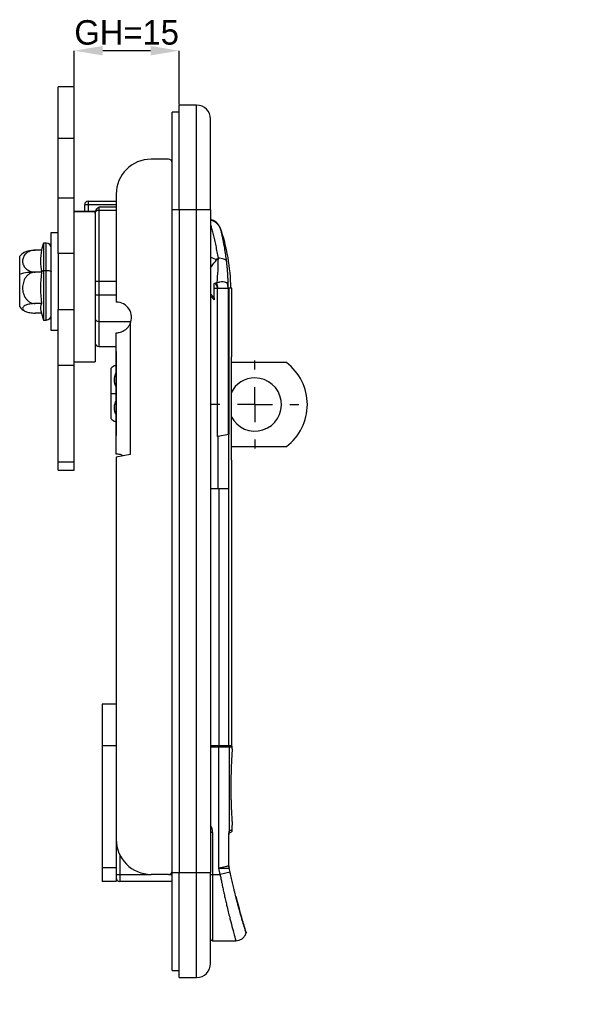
# Model space of a CAD drawing. Header units: millimetres. Extents: x 16 to 559, y 27 to 410.
# Tile 5 of 8: x 235 to 317, y 167 to 308. Entities that reach past the tile are written whole.
import ezdxf
from ezdxf import colors
from ezdxf.entities.mleader import LeaderData, LeaderLine
from ezdxf.math import Vec2, Vec3

# ---------------------------------------------------------------- set-up
doc = ezdxf.new("R2010")
doc.units = ezdxf.units.MM
doc.header["$PDSIZE"] = -1
doc.linetypes.add('CENTERX2', pattern=[20.32, 12.7, -2.54, 2.54, -2.54])
for name, color, linetype in [('1轮廓实线层', 7, 'Continuous'), ('3中心线层', 1, 'CENTERX2'), ('7标注层', 3, 'Continuous')]:
    doc.layers.add(name, color=color, linetype=linetype)
doc.styles.add('SLDTEXTSTYLE5', font='TXT', dxfattribs={"width": 0.7})
doc.dimstyles.new('SLDDIMSTYLE0', dxfattribs={"dimtxt": 3.5, "dimasz": 4.08, "dimexe": 0, "dimexo": 0.0625, "dimgap": 0.875, "dimtad": 2, "dimlfac": 2, "dimrnd": 1e-09, "dimzin": 12, "dimdsep": 46, "dimtxsty": 'SLDTEXTSTYLE5', "dimsah": 1, "dimcen": 0.09, "dimadec": 0, "dimazin": 3, "dimtfac": 1, "dimtofl": 0, "dimtmove": 0, "dimatfit": 3, "dimfxl": 1, "dimfrac": 2, "dimtolj": 1, "dimtzin": 12, "dimarcsym": 0})

# ---------------------------------------------------------------- blocks, each defined once
blk = doc.blocks.new('_D_3')
at = {"layer": '7标注层', "color": 0, "lineweight": -2, "transparency": 16777216}
for p, q in [((242.7, 298.56), (242.7, 303.65)), ((253.62, 303.65), (246.78, 303.65)), ((257.7, 295.94), (257.7, 303.65))]:
    blk.add_line(p, q, dxfattribs=at)
at = {"layer": '7标注层', "color": 0, "transparency": 16777216}
for points in [[(246.78, 304.33), (246.78, 302.97), (242.7, 303.65)], [(253.62, 304.33), (253.62, 302.97), (257.7, 303.65)]]:
    blk.add_solid(points, dxfattribs=at)
at = {"layer": 'Defpoints', "color": 0, "transparency": 16777216}
for p in [(242.7, 303.65), (242.7, 298.5), (257.7, 295.87)]:
    blk.add_point(p, dxfattribs=at)
at = {"layer": '7标注层', "color": 0, "transparency": 16777216, "insert": (250.2, 308.02), "char_height": 3.5, "attachment_point": 2}
blk.add_mtext('\\A1;GH=15', dxfattribs=at)
blk = doc.blocks.new('SW_CENTERMARKSYMBOL_1')
at = {"layer": '3中心线层', "color": 0}
for p, q in [((0, 2.5), (0, 3.15)), ((0, 0), (0, 1.25)), ((-2.5, 0), (-3.15, 0)), ((0, 0), (-1.25, 0)), ((0, 0), (0, -1.25)), ((0, 0), (1.25, 0)), ((2.5, 0), (3.15, 0)), ((0, -2.5), (0, -3.15))]:
    blk.add_line(p, q, dxfattribs=at)

msp = doc.modelspace()

# ---------------------------------------------------------------- linework, layer by layer
at = {"layer": '1轮廓实线层'}
for p, q in [((242.7024, 298.4958), (240.4024, 298.4958)), ((240.4024, 291.0888), (240.4024, 298.4958)), ((242.7024, 291.0888), (242.7024, 298.4958)), ((260.2024, 295.8737), (257.7024, 295.8737)), ((257.7024, 280.8737), (257.7024, 295.8737)), ((260.2024, 280.8737), (260.2024, 295.8737)), ((256.7024, 287.6237), (256.7024, 294.8737)), ((257.7024, 294.8737), (256.7024, 294.8737)), ((262.2024, 280.8737), (262.2024, 293.8737)), ((242.7024, 291.0888), (240.4024, 291.0888)), ((240.4024, 282.6237), (240.4024, 291.0888)), ((242.7024, 282.6237), (242.7024, 291.0888)), ((256.2024, 288.1237), (253.7024, 288.1237)), ((256.7024, 186.3237), (256.7024, 287.6237)), ((248.7024, 283.1237), (248.7024, 267.6979)), ((240.4024, 282.6237), (242.7024, 282.6237)), ((240.4024, 274.6237), (240.4024, 282.6237)), ((242.7024, 274.6237), (242.7024, 282.6237)), ((244.7024, 282.1237), (244.7024, 281.6237)), ((244.7024, 282.1237), (248.7024, 282.1237)), ((245.7024, 280.6499), (242.7024, 280.6499)), ((245.7024, 280.5829), (242.7024, 280.5829)), ((244.2024, 280.6499), (244.2024, 281.6237)), ((244.7024, 281.6237), (244.2024, 281.6237)), ((244.7024, 281.6237), (244.7024, 280.6499)), ((248.7024, 281.6237), (244.7024, 281.6237)), ((245.7024, 280.6499), (245.7024, 280.5829)), ((245.7024, 280.5829), (245.7024, 259.1237)), ((246.2024, 281.289), (246.2024, 280.8446)), ((248.7024, 281.289), (246.2024, 281.289)), ((246.2024, 280.8446), (246.2024, 270.6237)), ((246.2024, 280.8446), (248.7024, 280.8446)), ((257.7024, 280.8737), (256.7024, 280.8737)), ((260.2024, 280.8737), (257.7024, 280.8737)), ((257.7024, 280.8737), (257.7024, 186.0737)), ((262.2024, 280.8737), (260.2024, 280.8737)), ((260.2024, 186.0737), (260.2024, 280.8737)), ((262.2024, 280.8737), (262.2024, 186.0737)), ((239.4024, 263.6237), (239.4024, 277.6237)), ((239.4024, 277.6237), (240.4024, 277.6237)), ((263.5566, 278.3616), (263.5716, 278.3616)), ((238.7024, 276.1237), (238.3024, 276.1237)), ((238.3024, 276.1237), (238.3024, 272.23)), ((238.7024, 272.23), (238.7024, 276.1237)), ((238.032, 275.1237), (237.1385, 275.1237)), ((234.9024, 271.6806), (234.9024, 274.2425)), ((242.7024, 274.6237), (240.4024, 274.6237)), ((240.4024, 274.6237), (240.4024, 266.6237)), ((242.7024, 266.6237), (242.7024, 274.6237)), ((263.0701, 273.7269), (262.2024, 274.0941)), ((238.032, 271.9726), (237.1385, 271.9726)), ((238.3024, 272.23), (238.3024, 265.1237)), ((238.3024, 272.23), (238.7024, 272.23)), ((238.7024, 265.1237), (238.7024, 272.23)), ((234.9024, 267.0049), (234.9024, 271.6806)), ((246.2024, 270.6237), (245.7024, 270.6237)), ((246.2024, 270.6237), (246.2024, 268.7243)), ((248.7024, 270.6237), (246.2024, 270.6237)), ((262.7111, 268.296), (262.7111, 269.6831)), ((262.7111, 269.6831), (263.2029, 269.6831)), ((263.2029, 248.4712), (263.2029, 269.6831)), ((263.2029, 269.6831), (263.3129, 269.6831)), ((263.3129, 269.6831), (264.7094, 269.6831)), ((264.7094, 269.6831), (264.7094, 248.7804)), ((264.8014, 269.6831), (264.7094, 269.6831)), ((264.8014, 269.6831), (264.8014, 248.7993)), ((265.226, 269.6831), (264.8014, 269.6831)), ((265.226, 259.8737), (265.226, 269.6831)), ((245.7024, 268.7243), (246.2024, 268.7243)), ((246.2024, 268.7243), (246.2024, 264.9246)), ((246.2024, 268.7243), (248.7024, 268.7243)), ((262.7114, 268.2959), (262.2024, 268.8808)), ((262.7111, 268.0218), (262.2024, 268.5822)), ((262.7111, 268.296), (262.7111, 268.0218)), ((238.032, 267.4725), (237.1385, 267.4725)), ((240.4024, 266.6237), (242.7024, 266.6237)), ((240.4024, 258.6237), (240.4024, 266.6237)), ((242.7024, 258.6237), (242.7024, 266.6237)), ((237.9995, 266.1236), (237.1385, 266.1236)), ((238.3024, 265.1237), (238.7024, 265.1237)), ((246.2024, 264.9246), (250.8264, 264.9246)), ((246.2024, 264.9246), (246.2024, 261.3237)), ((240.4024, 263.6237), (239.4024, 263.6237)), ((250.7024, 264.5814), (250.7024, 245.9052)), ((248.7024, 245.9494), (248.7024, 263.2979)), ((246.2024, 261.3237), (248.7024, 261.3237)), ((248.7113, 260.6237), (248.7113, 248.6237)), ((265.1447, 259.8737), (265.1447, 245.0737)), ((265.226, 259.8737), (265.1447, 259.8737)), ((242.7024, 258.6237), (240.4024, 258.6237)), ((240.4024, 244.8306), (240.4024, 258.6237)), ((242.7024, 259.1237), (245.7024, 259.1237)), ((242.7024, 244.8306), (242.7024, 258.6237)), ((248.0024, 254.6237), (248.0024, 258.2425)), ((273.0447, 259.0342), (265.1447, 259.0342)), ((248.0024, 251.0049), (248.0024, 254.6237)), ((248.0024, 254.6237), (248.7113, 254.6237)), ((263.2862, 248.4883), (263.2029, 248.4712)), ((263.2862, 248.4883), (264.7839, 248.7957)), ((263.2862, 240.9948), (263.2862, 248.4883)), ((264.8014, 248.7993), (264.7839, 248.7957)), ((264.7839, 248.7957), (264.7839, 240.9948)), ((265.1447, 247.0342), (273.0447, 247.0342)), ((250.7024, 245.9052), (248.7024, 245.4947)), ((248.7024, 245.4947), (248.7024, 190.8237)), ((249.6848, 245.6963), (249.5878, 245.7563)), ((240.4024, 244.8306), (242.7024, 244.8306)), ((240.4024, 243.6237), (240.4024, 244.8306)), ((242.7024, 243.6237), (242.7024, 244.8306)), ((265.1447, 245.0737), (265.226, 245.0737)), ((265.226, 204.2237), (265.226, 245.0737)), ((240.4024, 243.6237), (242.7024, 243.6237)), ((263.2862, 240.9948), (262.2024, 240.9948)), ((264.7839, 240.9948), (263.2862, 240.9948)), ((263.3687, 240.9948), (263.3687, 204.2237)), ((264.784, 240.9948), (264.784, 204.2237)), ((248.7024, 210.184), (246.7024, 210.184)), ((246.7024, 210.184), (246.7024, 204.2237)), ((248.7024, 204.2237), (246.7024, 204.2237)), ((246.7024, 204.2237), (246.7024, 186.8237)), ((263.3687, 204.2237), (262.2024, 204.2237)), ((263.3687, 204.0237), (262.2024, 204.0237)), ((263.3687, 204.0237), (263.3687, 204.2237)), ((264.784, 204.2237), (263.3687, 204.2237)), ((263.3687, 186.7075), (263.3687, 204.0237)), ((264.8599, 204.0237), (263.3687, 204.0237)), ((265.226, 204.2237), (264.784, 204.2237)), ((264.8599, 204.0237), (264.8599, 191.9423)), ((265.3024, 204.0237), (264.8599, 204.0237)), ((265.3024, 203.7737), (265.3024, 204.0237)), ((262.5024, 191.8237), (262.2024, 191.8237)), ((262.5024, 191.8237), (262.5024, 185.8237)), ((264.9056, 192.1237), (265.3024, 192.1237)), ((264.9108, 191.8237), (265.0024, 191.8237)), ((265.3024, 192.1237), (265.3024, 192.8737)), ((248.7024, 190.8237), (248.7024, 185.8237)), ((264.8211, 187.0322), (264.8211, 191.5237)), ((264.8211, 191.5237), (264.8306, 191.5237)), ((264.8306, 187.0322), (264.8306, 191.5237)), ((249.2024, 188.6442), (249.2024, 185.8237)), ((246.7024, 186.8237), (248.7024, 186.8237)), ((246.7024, 186.8237), (246.7024, 184.8237)), ((256.7024, 186.0737), (256.7024, 186.3237)), ((256.7024, 186.0737), (257.7024, 186.0737)), ((256.7024, 172.0737), (256.7024, 186.0737)), ((257.7024, 186.0737), (260.2024, 186.0737)), ((257.7024, 171.0737), (257.7024, 186.0737)), ((260.2024, 186.0737), (262.2024, 186.0737)), ((260.2024, 171.0737), (260.2024, 186.0737)), ((262.2024, 173.0737), (262.2024, 186.0737)), ((263.5688, 185.8237), (263.3687, 186.7075)), ((264.9853, 186.1444), (263.5688, 185.8237)), ((264.8544, 186.7089), (264.8181, 187.0342)), ((264.8306, 187.0322), (264.8211, 187.0322)), ((264.8494, 186.7539), (264.8244, 186.9775)), ((264.8569, 186.7115), (264.854, 186.7108)), ((264.8569, 186.7115), (264.8662, 186.7136)), ((264.9853, 186.1444), (264.8569, 186.7115)), ((264.9946, 186.1465), (264.8662, 186.7136)), ((264.9946, 186.1465), (264.9853, 186.1444)), ((265.0524, 185.8885), (264.9943, 186.148)), ((265.0527, 185.887), (264.9943, 186.148)), ((248.7024, 184.8237), (246.7024, 184.8237)), ((248.7024, 185.8237), (248.7024, 185.3237)), ((248.7024, 185.8237), (249.2024, 185.8237)), ((248.7024, 185.3237), (248.7024, 184.8237)), ((249.2024, 185.8237), (249.2024, 184.8237)), ((249.2024, 185.8237), (253.7024, 185.8237)), ((256.7024, 184.8237), (249.2024, 184.8237)), ((256.2024, 185.8237), (253.7024, 185.8237)), ((256.2024, 185.8237), (256.7024, 185.8237)), ((262.2024, 185.8237), (262.5024, 185.8237)), ((262.5024, 185.8237), (263.5688, 185.8237)), ((262.5024, 185.8237), (262.5024, 176.3237)), ((265.0524, 185.8885), (265.0428, 185.8864)), ((267.2703, 177.6221), (267.2729, 177.6137)), ((267.2708, 177.6203), (267.2733, 177.6124)), ((262.5024, 176.3237), (265.8273, 176.3237)), ((256.7024, 172.0737), (257.7024, 172.0737)), ((257.7024, 171.0737), (260.2024, 171.0737))]:
    msp.add_line(p, q, dxfattribs=at)
at = {"layer": '1轮廓实线层', "flags": 128}
msp.add_lwpolyline([(238.7024, 272.23), (238.839, 272.2261), (238.9703, 272.2144), (239.0913, 272.1955), (239.1974, 272.1701), (239.2844, 272.1391), (239.3491, 272.1038), (239.3889, 272.0654), (239.4024, 272.0256)], dxfattribs=at)
at = {"layer": '1轮廓实线层'}
for centre, radius, start, end in [((260.2024, 293.8737), 2, 0, 90), ((253.7024, 283.1237), 5, 90, 180), ((256.2024, 287.6237), 0.5, 0, 90), ((244.7024, 281.6237), 0.5, 90, 180), ((238.1024, 269.4256), 27, 0.544528, 19.325982), ((254.6579, 270.6237), 17.2556, 161.413383, 164.883022), ((238.7024, 275.4237), 0.7, 0, 90), ((237.1385, 272.2425), 3, 120.91761, 138.189685), ((245.7349, 273.5482), 7.8624, 168.440135, 191.559865), ((236.9951, 264.3646), 7.6094, 88.920254, 105.962793), ((253.8109, 269.7226), 15.9385, 171.884414, 188.115586), ((240.8697, 269.2624), 3.924, 130.86389, 136.316184), ((270.594, 273.4929), 8.3153, 201.816294, 207.269338), ((248.7024, 265.4979), 2.2, 335.380023, 90), ((237.1385, 269.0049), 3, 221.810315, 239.068988), ((239.3844, 266.7995), 1.5106, 153.542231, 193.718284), ((254.6579, 270.6237), 17.2556, 194.026889, 198.586617), ((238.7024, 265.8237), 0.7, 270, 0), ((246.1496, 265.3741), 0.4526, 188.833514, 276.701597), ((246.2024, 261.8237), 0.5, 180, 270), ((250.2385, 256.2425), 3, 127.224613, 138.189685), ((268.5447, 253.0342), 7.5, 306.869898, 53.130102), ((268.5447, 253.0342), 3.8, 90, 153.474648), ((268.5447, 253.0342), 3.8, 206.525352, 90), ((250.2385, 253.0049), 3, 221.810315, 232.766547), ((264.5589, 204.0238), 0.301, 359.976535, 41.609745), ((265.0024, 204.0237), 0.3, 0, 41.810315), ((260.7024, 191.8237), 1.8, 0, 33.55731), ((265.0024, 192.1237), 0.3, 269.999963, 0), ((253.7024, 190.8237), 5, 180, 270), ((256.2024, 186.3237), 0.5, 270, 0), ((249.2024, 185.3237), 0.5, 179.999999, 270), ((262.5024, 176.6237), 0.3, 180, 270), ((260.2024, 173.0737), 2, 270, 0)]:
    msp.add_arc(centre, radius, start, end, dxfattribs=at)
for points, knots in [([(245.7024, 280.423), (245.7024, 280.5963), (245.7694, 280.7604), (245.9587, 281.0449), (246.0817, 281.1684), (246.2024, 281.289)], [0, 0, 0, 0, 0.5, 0.5, 1, 1, 1, 1]), ([(245.7024, 280.3992), (245.7033, 280.4198), (245.7051, 280.4605), (245.7194, 280.5195), (245.741, 280.5745), (245.7695, 280.6249), (245.8037, 280.6703), (245.8423, 280.7103), (245.8845, 280.7447), (245.929, 280.7736), (245.9751, 280.7972), (246.0217, 280.8157), (246.0683, 280.8293), (246.1142, 280.8384), (246.1588, 280.8438), (246.1881, 280.8443), (246.2024, 280.8446)], [0, 0, 0, 0, 0.08819499, 0.17381099, 0.25684799, 0.33730592, 0.41518468, 0.49048412, 0.56320406, 0.63334429, 0.7009046, 0.76588478, 0.8282846, 0.88810387, 0.94534239, 1, 1, 1, 1]), ([(263.5558, 278.3561), (263.5055, 278.4698), (263.3772, 278.76), (263.0106, 279.1247), (262.5938, 279.3958), (262.3035, 279.4564), (262.2024, 279.4776)], [0, 0, 0, 0, 0.202615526, 0.517207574, 0.831802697, 1, 1, 1, 1]), ([(263.5892, 278.2816), (263.5088, 278.4296), (263.3458, 278.7297), (262.9611, 279.0778), (262.5698, 279.3063), (262.301, 279.3607), (262.2024, 279.3807)], [0, 0, 0, 0, 0.27464734, 0.55693053, 0.83743095, 1, 1, 1, 1]), ([(262.2024, 278.7616), (262.212, 278.7281), (262.2628, 278.5496), (262.3884, 278.0855), (262.5658, 277.3922), (262.7527, 276.6055), (262.9356, 275.7638), (263.1093, 274.8897), (263.2149, 274.2772), (263.2666, 273.9777)], [0, 0, 0, 0, 0.04072584, 0.216379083, 0.385799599, 0.548924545, 0.705701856, 0.856091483, 1, 1, 1, 1]), ([(264.4963, 273.5462), (264.4569, 273.8636), (264.3691, 274.5044), (264.2246, 275.3989), (264.0747, 276.2125), (263.9329, 276.9064), (263.8088, 277.4682), (263.7227, 277.8366), (263.6843, 277.9961), (263.6718, 278.0477)], [0, 0, 0, 0, 0.14192946, 0.29432288, 0.44606505, 0.5974101, 0.74877972, 0.90091065, 1, 1, 1, 1]), ([(237.1385, 275.1237), (237.0007, 275.1237), (236.8665, 275.111), (236.605, 275.0618), (236.4769, 275.0246), (236.2422, 274.9318), (236.1325, 274.8754), (235.9335, 274.7473), (235.8453, 274.6766), (235.6886, 274.5239), (235.621, 274.4423), (235.5075, 274.2746), (235.461, 274.1878), (235.3494, 273.9195), (235.3137, 273.7342), (235.3136, 273.3625), (235.3495, 273.1775), (235.4964, 272.8226), (235.61, 272.6495), (235.8431, 272.4217), (235.9329, 272.3497), (236.1306, 272.2221), (236.2388, 272.166), (236.4765, 272.0718), (236.6019, 272.0354), (236.8629, 271.9859), (237.0006, 271.9726), (237.1385, 271.9726)], [0, 0, 0, 0, 0.0625, 0.0625, 0.125, 0.125, 0.1875, 0.1875, 0.25, 0.25, 0.3125, 0.3125, 0.375, 0.375, 0.5, 0.5, 0.625, 0.625, 0.75, 0.75, 0.8125, 0.8125, 0.875, 0.875, 0.9375, 0.9375, 1, 1, 1, 1]), ([(235.6015, 274.8076), (235.6945, 274.8586), (235.8815, 274.9614), (236.3584, 275.0724), (236.8069, 275.1199), (237.0726, 275.123), (237.1385, 275.1237)], [0, 0, 0, 0, 0.29697259, 0.59795118, 0.9004222, 1, 1, 1, 1]), ([(262.2024, 272.5917), (262.2596, 272.6705), (262.5541, 273.0761), (262.8399, 273.4366), (263.0701, 273.727)], [0, 0, 0, 0, 0.194417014, 1, 1, 1, 1]), ([(264.4963, 273.5462), (264.4746, 273.6006), (264.4324, 273.6544), (264.3026, 273.7542), (264.2149, 273.8003), (263.9981, 273.8785), (263.8691, 273.9107), (263.5836, 273.9573), (263.4273, 273.9719), (263.2666, 273.9777)], [0, 0, 0, 0, 0.25, 0.25, 0.5, 0.5, 0.75, 0.75, 1, 1, 1, 1]), ([(264.7236, 269.6831), (264.7244, 269.8597), (264.7227, 270.2998), (264.7056, 270.9777), (264.6699, 271.6926), (264.6233, 272.3367), (264.5698, 272.9114), (264.5257, 273.3063), (264.5008, 273.5102), (264.4963, 273.5462)], [0.061085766, 0.061085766, 0.061085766, 0.061085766, 0.186897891, 0.375118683, 0.547672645, 0.704754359, 0.846473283, 0.972862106, 1, 1, 1, 1]), ([(237.1385, 271.9726), (237.0007, 271.9726), (236.8665, 271.9544), (236.605, 271.8841), (236.4769, 271.831), (236.2422, 271.6986), (236.1325, 271.618), (235.9335, 271.435), (235.8453, 271.3341), (235.6886, 271.116), (235.621, 270.9994), (235.5075, 270.7599), (235.461, 270.636), (235.3494, 270.2529), (235.3137, 269.9883), (235.3136, 269.4574), (235.3495, 269.1932), (235.4964, 268.6864), (235.61, 268.4392), (235.8431, 268.1138), (235.9329, 268.011), (236.1306, 267.8288), (236.2388, 267.7487), (236.4765, 267.6142), (236.6019, 267.5622), (236.8629, 267.4915), (237.0006, 267.4725), (237.1385, 267.4725)], [0, 0, 0, 0, 0.0625, 0.0625, 0.125, 0.125, 0.1875, 0.1875, 0.25, 0.25, 0.3125, 0.3125, 0.375, 0.375, 0.5, 0.5, 0.625, 0.625, 0.75, 0.75, 0.8125, 0.8125, 0.875, 0.875, 0.9375, 0.9375, 1, 1, 1, 1]), ([(263.0802, 270.4461), (263.2376, 270.5121), (263.3976, 270.5557), (263.706, 270.6117), (263.8511, 270.6237), (264.1213, 270.6166), (264.2411, 270.5976), (264.4456, 270.5184), (264.5298, 270.4578), (264.5906, 270.3655)], [0, 0, 0, 0, 0.25, 0.25, 0.5, 0.5, 0.75, 0.75, 1, 1, 1, 1]), ([(264.5906, 270.3655), (264.5998, 270.2498), (264.6161, 270.1355), (264.6585, 269.9085), (264.6868, 269.7963), (264.7094, 269.6831)], [0, 0, 0, 0, 0.5, 0.5, 1, 1, 1, 1]), ([(237.1385, 267.4725), (237.0007, 267.4725), (236.8665, 267.4671), (236.605, 267.446), (236.4769, 267.4301), (236.2422, 267.3904), (236.1325, 267.3662), (235.9335, 267.3114), (235.8453, 267.2811), (235.6886, 267.2157), (235.621, 267.1808), (235.5075, 267.109), (235.461, 267.0719), (235.3494, 266.957), (235.3137, 266.8777), (235.3136, 266.7186), (235.3495, 266.6394), (235.4964, 266.4874), (235.61, 266.4133), (235.8431, 266.3158), (235.9329, 266.285), (236.1306, 266.2304), (236.2388, 266.2064), (236.4765, 266.166), (236.6019, 266.1505), (236.8629, 266.1292), (237.0006, 266.1236), (237.1385, 266.1236)], [0, 0, 0, 0, 0.0625, 0.0625, 0.125, 0.125, 0.1875, 0.1875, 0.25, 0.25, 0.3125, 0.3125, 0.375, 0.375, 0.5, 0.5, 0.625, 0.625, 0.75, 0.75, 0.8125, 0.8125, 0.875, 0.875, 0.9375, 0.9375, 1, 1, 1, 1]), ([(248.7024, 263.2979), (248.7024, 263.2979), (248.7197, 263.2977), (248.7875, 263.2993), (248.839, 263.3012), (249.0371, 263.3195), (249.2343, 263.3495), (249.5753, 263.4749), (249.6979, 263.5311), (249.9371, 263.6718), (250.0572, 263.7582), (250.2785, 263.9559), (250.381, 264.0677), (250.5616, 264.312), (250.6387, 264.4425), (250.7024, 264.5814)], [0, 0, 0, 0, 0.125, 0.125, 0.25, 0.25, 0.5, 0.5, 0.625, 0.625, 0.75, 0.75, 0.875, 0.875, 1, 1, 1, 1]), ([(248.4296, 258.6237), (248.4247, 258.6237), (248.3836, 258.6237), (248.4756, 258.6237), (248.6843, 258.6237), (248.7113, 258.6237)], [0, 0, 0, 0, 0.10627215, 0.8843401, 1, 1, 1, 1]), ([(248.7113, 257.6768), (248.6298, 257.5307), (248.4254, 257.1642), (248.3943, 256.4624), (248.4738, 255.864), (248.6841, 255.5838), (248.7113, 255.5475)], [0, 0, 0, 0, 0.21823732, 0.54744985, 0.94143419, 1, 1, 1, 1]), ([(248.7113, 253.6768), (248.6298, 253.5307), (248.4254, 253.1642), (248.3943, 252.4624), (248.4738, 251.864), (248.6841, 251.5838), (248.7113, 251.5475)], [0, 0, 0, 0, 0.21823725, 0.54744977, 0.94143412, 1, 1, 1, 1]), ([(248.7113, 250.6237), (248.6278, 250.6237), (248.4386, 250.6237), (248.4328, 250.6237), (248.4296, 250.6237)], [0, 0, 0, 0, 0.44184468, 1, 1, 1, 1]), ([(249.715, 245.7025), (249.5742, 245.7755), (249.4348, 245.828), (249.184, 245.9), (249.0726, 245.92), (248.8909, 245.9432), (248.8209, 245.9467), (248.7262, 245.9498), (248.7024, 245.9494), (248.7024, 245.9494)], [0, 0, 0, 0, 0.25, 0.25, 0.5, 0.5, 0.75, 0.75, 1, 1, 1, 1]), ([(265.3024, 203.7737), (265.3023, 203.7727), (265.3022, 203.7709), (265.3011, 203.7557), (265.2993, 203.7307), (265.2967, 203.6945), (265.2933, 203.6469), (265.2891, 203.5873), (265.284, 203.5152), (265.2782, 203.4302), (265.2716, 203.3318), (265.2642, 203.2198), (265.256, 203.0937), (265.2472, 202.9533), (265.2378, 202.7984), (265.2278, 202.6288), (265.2128, 202.3617), (265.193, 201.9822), (265.17, 201.4782), (265.1503, 200.9694), (265.1344, 200.47), (265.1222, 199.9907), (265.1135, 199.5406), (265.1099, 199.2485), (265.1082, 199.1097)], [0, 0, 0, 0, 0.029375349, 0.059328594, 0.08985919, 0.120966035, 0.152648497, 0.184906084, 0.217738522, 0.251145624, 0.285127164, 0.319682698, 0.354811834, 0.390514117, 0.426789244, 0.463636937, 0.501057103, 0.58943886, 0.672112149, 0.749079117, 0.820344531, 0.885912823, 0.945802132, 1, 1, 1, 1]), ([(265.1082, 199.1097), (265.1075, 199.0318), (265.106, 198.8742), (265.1046, 198.634), (265.104, 198.3885), (265.1042, 198.1379), (265.1053, 197.883), (265.1072, 197.6243), (265.1102, 197.3623), (265.114, 197.0979), (265.1188, 196.8319), (265.1246, 196.5651), (265.1314, 196.2984), (265.139, 196.0329), (265.1476, 195.7695), (265.1569, 195.5094), (265.1669, 195.2538), (265.1776, 195.0039), (265.1926, 194.6778), (265.2117, 194.3033), (265.2336, 193.9166), (265.2529, 193.5999), (265.2692, 193.3489), (265.2822, 193.1583), (265.2918, 193.0215), (265.2981, 192.9329), (265.3018, 192.8825), (265.3022, 192.8765), (265.3024, 192.8737)], [0, 0, 0, 0, 0.02519551, 0.05091282, 0.07714375, 0.10388649, 0.13114466, 0.15892061, 0.18721428, 0.21602592, 0.24535624, 0.27520565, 0.30557417, 0.33646226, 0.36787054, 0.3997997, 0.4322503, 0.46522252, 0.49871645, 0.56713628, 0.63238454, 0.69445768, 0.75335119, 0.80906042, 0.86158193, 0.9109144, 0.95705522, 1, 1, 1, 1]), ([(264.8599, 191.9423), (264.8578, 191.9273), (264.8538, 191.8975), (264.8468, 191.8492), (264.8397, 191.7972), (264.8314, 191.7261), (264.823, 191.6339), (264.8217, 191.5589), (264.8211, 191.5237)], [0, 0, 0, 0, 0.14104739, 0.28000913, 0.40000861, 0.53857498, 0.78328137, 1, 1, 1, 1]), ([(264.8281, 191.9266), (264.8491, 191.9529), (264.8948, 192.0103), (264.9018, 192.0838), (264.9056, 192.1237)], [0, 0, 0, 0, 0.458174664, 1, 1, 1, 1]), ([(264.8299, 191.5213), (264.8319, 191.5892), (264.835, 191.6932), (264.8498, 191.8206), (264.856, 191.8767), (264.8592, 191.9056)], [0, 0, 0, 0, 0.47801773, 0.73226932, 1, 1, 1, 1]), ([(264.9055, 192.1237), (264.903, 192.1228), (264.898, 192.121), (264.8908, 192.1078), (264.8845, 192.0896), (264.8788, 192.0677), (264.874, 192.044), (264.8699, 192.0201), (264.8665, 191.9972), (264.8638, 191.9763), (264.8616, 191.9583), (264.8604, 191.9472), (264.8599, 191.9423)], [0, 0, 0, 0, 0.15726747, 0.30172015, 0.43342904, 0.55240644, 0.65869437, 0.75232019, 0.83328044, 0.9015613, 0.95714041, 1, 1, 1, 1]), ([(265.301, 192.8927), (265.3012, 192.8954), (265.3014, 192.8992), (265.3005, 192.9029), (265.3002, 192.904)], [0, 0, 0, 0, 0.7002205, 1, 1, 1, 1]), ([(264.8211, 187.0322), (264.7382, 187.0137), (264.5454, 186.9706), (264.0238, 186.854), (263.6982, 186.7812), (263.3687, 186.7075)], [0, 0, 0, 0, 0.5, 0.5, 1, 1, 1, 1]), ([(263.3687, 186.7075), (263.4074, 186.7074), (263.4873, 186.7071), (263.6105, 186.7075), (263.7401, 186.7081), (263.9146, 186.7091), (264.1129, 186.7098), (264.3265, 186.71), (264.5081, 186.7105), (264.6615, 186.7109), (264.7826, 186.7117), (264.8321, 186.7116), (264.8569, 186.7115)], [0, 0, 0, 0, 0.05785406, 0.11958954, 0.18536992, 0.25532217, 0.39121501, 0.50764626, 0.63534611, 0.755824, 0.87745406, 1, 1, 1, 1]), ([(264.8211, 187.0322), (264.821, 187.027), (264.8211, 186.9943), (264.8233, 186.9343), (264.8311, 186.8524), (264.8427, 186.7781), (264.8523, 186.7314), (264.8569, 186.7115)], [0, 0, 0, 0, 0.04845786, 0.30306773, 0.55705666, 0.81095099, 1, 1, 1, 1]), ([(263.5688, 185.8237), (263.5882, 185.7221), (263.6277, 185.5163), (263.6886, 185.2042), (263.7519, 184.8849), (263.8175, 184.559), (263.8855, 184.2269), (263.9558, 183.8891), (264.0283, 183.5463), (264.1029, 183.1991), (264.1796, 182.8482), (264.2581, 182.4943), (264.3651, 182.0198), (264.5233, 181.3331), (264.727, 180.4813), (264.9242, 179.686), (265.1648, 178.7412), (265.4149, 177.8006), (265.5973, 177.1347), (265.6921, 176.7948), (265.7413, 176.6196), (265.7792, 176.4852), (265.8056, 176.3917), (265.8218, 176.3342), (265.8238, 176.3271), (265.8248, 176.3237)], [0, 0, 0, 0, 0.02052504, 0.04159134, 0.06319494, 0.08533293, 0.10800604, 0.13121535, 0.15496095, 0.17924228, 0.20405905, 0.22941133, 0.25529918, 0.30757215, 0.38305434, 0.45588373, 0.50984546, 0.64427047, 0.75788623, 0.7997905, 0.84107664, 0.8817421, 0.92178537, 0.96120532, 1, 1, 1, 1]), ([(266.6565, 179.5477), (266.6277, 179.6479), (266.5802, 179.8127), (266.5072, 180.0714), (266.4418, 180.3044), (266.3706, 180.5598), (266.294, 180.8375), (266.2244, 181.0923), (266.1537, 181.3535), (266.0866, 181.604), (266.0067, 181.905), (265.92, 182.2355), (265.7826, 182.7671), (265.615, 183.4324), (265.4176, 184.2457), (265.2304, 185.0425), (265.1059, 185.6026), (265.0428, 185.8864)], [0, 0, 0, 0, 0.064188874, 0.105558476, 0.14946792, 0.195900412, 0.244838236, 0.296263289, 0.32642218, 0.375665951, 0.419034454, 0.470773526, 0.530821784, 0.663092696, 0.765908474, 0.881367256, 1, 1, 1, 1]), ([(265.8053, 182.6823), (265.9319, 182.196), (266.1872, 181.2148), (266.539, 179.9535), (266.8001, 179.0457), (266.908, 178.6825), (266.9403, 178.5736)], [0, 0, 0, 0, 0.28797227, 0.58093341, 0.87436341, 1, 1, 1, 1]), ([(267.2772, 177.4487), (267.2686, 177.477), (267.2556, 177.5198), (267.1758, 177.7826), (267.0969, 178.0447), (266.9978, 178.3766), (266.8784, 178.7813), (266.7636, 179.1731), (266.6831, 179.4546), (266.6565, 179.5477)], [0, 0, 0, 0, 0.26265146, 0.39623453, 0.53105068, 0.65728736, 0.79054595, 0.93067121, 1, 1, 1, 1]), ([(267.226, 177.7648), (267.1893, 177.8839), (267.116, 178.1218), (266.9193, 178.7677), (266.7462, 179.3563), (266.6609, 179.6466)], [0, 0, 0, 0, 0.33690901, 0.67293589, 1, 1, 1, 1]), ([(267.2643, 177.6188), (267.2724, 177.5996), (267.2954, 177.5454), (267.2843, 177.4866), (267.2772, 177.4487)], [0, 0, 0, 0, 0.35428908, 1, 1, 1, 1]), ([(265.8248, 176.3237), (265.9694, 176.3237), (266.1237, 176.345), (266.4308, 176.4421), (266.5831, 176.5182), (266.8572, 176.7222), (266.9785, 176.8499), (267.1683, 177.1349), (267.2367, 177.2918), (267.2772, 177.4487)], [0, 0, 0, 0, 0.25, 0.25, 0.5, 0.5, 0.75, 0.75, 1, 1, 1, 1])]:
    msp.add_open_spline(points, degree=3, knots=knots, dxfattribs=at)
for points in [[(263.5886, 278.2829), (263.5778, 278.3104), (263.5671, 278.3367), (263.5566, 278.3616)], [(263.5967, 278.2838), (263.588, 278.311), (263.5796, 278.337), (263.5716, 278.3616)], [(263.5716, 278.3616), (263.5777, 278.3616), (263.5808, 278.3616), (263.5808, 278.3616)], [(263.6718, 278.0477), (263.6467, 278.128), (263.6192, 278.2062), (263.5892, 278.2816)], [(263.0701, 273.727), (263.1361, 273.8114), (263.2017, 273.895), (263.2666, 273.9777)], [(263.2666, 273.9777), (263.2719, 272.8431), (263.2112, 271.6581), (263.0802, 270.4461)], [(262.8742, 270.4027), (262.9416, 270.4227), (263.0104, 270.4368), (263.0801, 270.4461)], [(263.3128, 269.6831), (263.2293, 269.9112), (263.1494, 270.1732), (263.0801, 270.4461)], [(262.7111, 270.3534), (262.7654, 270.3702), (262.8198, 270.3866), (262.8742, 270.4027)], [(262.7111, 269.6831), (262.7111, 269.8969), (262.7111, 270.1201), (262.7111, 270.3534)], [(265.1082, 199.1097), (265.1099, 199.1064), (265.1084, 199.1029), (265.103, 199.0994)], [(265.0428, 185.8864), (265.0365, 185.9151), (265.024, 185.9726), (265.0046, 186.0586), (264.9918, 186.1158), (264.9853, 186.1444)]]:
    msp.add_open_spline(points, degree=3, dxfattribs=at)

# ---------------------------------------------------------------- block references
at = {"layer": '3中心线层', "xscale": 2, "yscale": 2, "zscale": 2}
msp.add_blockref('SW_CENTERMARKSYMBOL_1', (268.5447, 253.0342), dxfattribs=at)

# ---------------------------------------------------------------- dimensions: what is measured, and where the dimension line sits
at = {"layer": '7标注层'}
dim = msp.add_linear_dim(base=(242.7024, 303.6491), p1=(257.7024, 295.8737), p2=(242.7024, 298.4958), text='GH=<>', dimstyle='SLDDIMSTYLE0', override={"dimlfac": 1, "dimtxsty": 'Standard'}, dxfattribs=at)
dim.commit()
dim.dimension.update_dxf_attribs({"geometry": '_D_3', "text_midpoint": (250.2024, 303.6491), "dimtype": 160})

# ---------------------------------------------------------------- leaders
ml = msp.add_multileader_mtext('Standard', dxfattribs=at)
ml.set_content('{\\fISOCPEUR|b0|i0|c134|p34;%%C}7.6挂锁孔(Padlock hole)', color=256)
ml.set_leader_properties()
ml.build(insert=Vec2(0, 0))
ml.multileader.update_dxf_attribs({"text_right_attachment_type": 6, "dogleg_length": 0.36, "arrow_head_size": 8})
ctx = ml.context
ctx.base_point, ctx.char_height, ctx.arrow_head_size, ctx.landing_gap_size, ctx.plane_origin = Vec3(259.1907, 156.5509), 8, 8, 4, Vec3(347.4533, 235.2967)
ctx.right_attachment, ctx.text_align_type = 6, 2
notes = []
notes.append((ctx, [(0, (1, 1, 0), (403.3833, 151.4872), (-1, 0), 0.72, [(0, [(347.4533, 235.2967)], 0, [])])]))
ctx.mtext.insert, ctx.mtext.alignment, ctx.mtext.flow_direction = Vec3(398.6633, 161.0872), 3, 5
for ctx, leaders in notes:
    for number, flags, end, landing, length, lines in leaders:
        leader = LeaderData()
        leader.index, (leader.has_last_leader_line, leader.has_dogleg_vector, leader.attachment_direction) = number, flags
        leader.last_leader_point, leader.dogleg_vector, leader.dogleg_length = Vec3(end), Vec3(landing), length
        for number, points, colour, breaks in lines:
            line = LeaderLine()
            line.index, line.vertices, line.color, line.breaks = number, Vec3.list(points), colors.encode_raw_color(colour), breaks
            leader.lines.append(line)
        ctx.leaders.append(leader)

doc.saveas('drawing.dxf')
